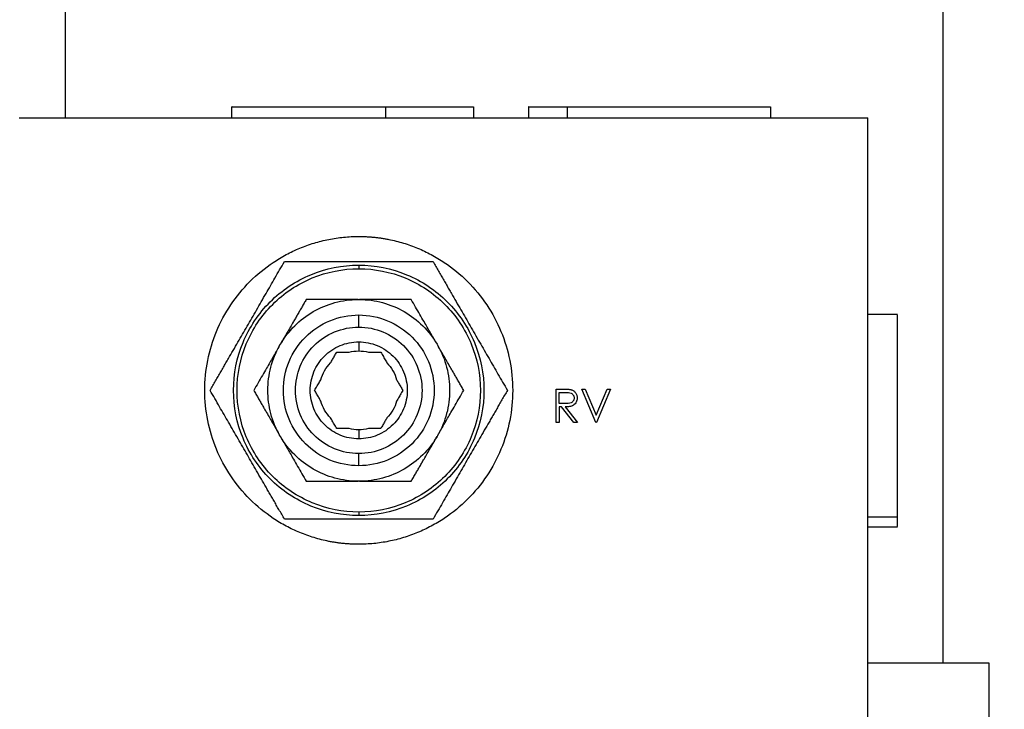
# Model space of a CAD drawing. Header units: inches. Extents: x 3 to 150, y 3 to 116.
# Tile 35 of 57: x 79.48 to 83.54, y 70.12 to 72.97. Entities that reach past the tile are written whole.
import ezdxf

# ---------------------------------------------------------------- set-up
doc = ezdxf.new("R2010")
doc.units = ezdxf.units.IN
doc.header["$LTSCALE"] = 14
doc.header["$MEASUREMENT"] = 0
doc.layers.add('DIMENSIONS', color=140, linetype='Continuous', lineweight=25)
doc.styles.add('SLDTEXTSTYLE0', font='TXT', dxfattribs={"width": 0.7})
doc.dimstyles.new('SLDDIMSTYLE1', dxfattribs={"dimtxt": 1.189453, "dimasz": 1.82, "dimexe": 0, "dimexo": 0.0625, "dimgap": 0.297363, "dimtad": 0, "dimtih": 1, "dimtoh": 1, "dimrnd": 1e-09, "dimzin": 12, "dimdsep": 46, "dimtxsty": 'SLDTEXTSTYLE0', "dimsah": 1, "dimcen": 0.09, "dimadec": 0, "dimazin": 3, "dimtfac": 1, "dimtofl": 0, "dimtmove": 0, "dimatfit": 3, "dimfxl": 0, "dimfrac": 2, "dimtolj": 1, "dimtzin": 12, "dimarcsym": 0})

# ---------------------------------------------------------------- blocks, each defined once
blk = doc.blocks.new('_D_5')
at = {"layer": 'DIMENSIONS'}
for p, q in [((78.1606, 67.7544), (78.1606, 86.8401)), ((95.4106, 67.7544), (95.4106, 86.8401)), ((78.1606, 85.0901), (83.2205, 85.0901)), ((84.8324, 85.0901), (84.433, 85.0901)), ((84.433, 85.0901), (84.433, 83.1997)), ((89.3565, 85.0901), (89.7559, 85.0901)), ((89.7559, 85.0901), (89.7559, 83.1997)), ((95.4106, 85.0901), (90.9685, 85.0901)), ((84.433, 83.1997), (84.8324, 83.1997)), ((89.7559, 83.1997), (89.3565, 83.1997))]:
    blk.add_line(p, q, dxfattribs=at)
for points in [[(78.1606, 85.0901), (79.9806, 84.8101), (79.9806, 85.3701)], [(95.4106, 85.0901), (93.5906, 85.3701), (93.5906, 84.8101)]]:
    blk.add_solid(points, dxfattribs=at)
at = {"layer": 'DIMENSIONS', "char_height": 1.16667, "attachment_point": 1, "style": 'SLDTEXTSTYLE0'}
for s, insert in [('17.25', (84.8324, 86.8603)), ('438.2', (84.8324, 84.7036))]:
    blk.add_mtext(s, dxfattribs=dict(at, insert=insert))
blk = doc.blocks.new('_D_6')
at = {"layer": 'DIMENSIONS'}
for p, q in [((76.2986, 73.3647), (76.2986, 93.4543)), ((95.4106, 67.7544), (95.4106, 93.4543)), ((76.2986, 91.7043), (81.8994, 91.7043)), ((83.5113, 91.7043), (83.1119, 91.7043)), ((83.1119, 91.7043), (83.1119, 89.8139)), ((88.0354, 91.7043), (88.4348, 91.7043)), ((88.4348, 91.7043), (88.4348, 89.8139)), ((95.4106, 91.7043), (89.6474, 91.7043)), ((83.1119, 89.8139), (83.5113, 89.8139)), ((88.4348, 89.8139), (88.0354, 89.8139))]:
    blk.add_line(p, q, dxfattribs=at)
for points in [[(76.2986, 91.7043), (78.1186, 91.4243), (78.1186, 91.9843)], [(95.4106, 91.7043), (93.5906, 91.9843), (93.5906, 91.4243)]]:
    blk.add_solid(points, dxfattribs=at)
at = {"layer": 'DIMENSIONS', "char_height": 1.16667, "attachment_point": 1, "style": 'SLDTEXTSTYLE0'}
for s, insert in [('19.11', (83.5113, 93.4745)), ('485.4', (83.5113, 91.3178))]:
    blk.add_mtext(s, dxfattribs=dict(at, insert=insert))

msp = doc.modelspace()

# ---------------------------------------------------------------- linework, layer by layer
for p, q in [((79.6631, 75.0328), (79.6631, 72.564)), ((83.2841, 70.314), (83.2841, 75.0328)), ((80.3486, 72.609), (80.3486, 72.564)), ((80.9855, 72.564), (80.9855, 72.609)), ((81.3486, 72.564), (81.3486, 72.609)), ((81.5736, 72.609), (81.5736, 72.564)), ((81.7341, 72.564), (81.7341, 72.609)), ((82.5736, 72.564), (82.5736, 72.609)), ((79.4736, 72.564), (82.9736, 72.564)), ((82.9736, 67.564), (82.9736, 72.564)), ((80.8736, 71.97), (80.8736, 71.969)), ((80.8736, 71.9555), (80.8736, 71.9409)), ((80.8707, 71.8139), (80.8765, 71.8139)), ((80.8736, 71.7), (80.8736, 71.75)), ((83.0956, 71.7515), (82.9736, 71.7515)), ((80.5474, 71.624), (80.5503, 71.6289)), ((80.8736, 71.639), (80.8736, 71.6015)), ((81.1969, 71.6289), (81.1998, 71.624)), ((81.6878, 71.4446), (81.7154, 71.4446)), ((81.6878, 71.3068), (81.6878, 71.4446)), ((81.7938, 71.4446), (81.8071, 71.4446)), ((81.8521, 71.3068), (81.7938, 71.4446)), ((81.8071, 71.4446), (81.853, 71.336)), ((81.853, 71.336), (81.8989, 71.4446)), ((81.9122, 71.4446), (81.8539, 71.3068)), ((81.8989, 71.4446), (81.9122, 71.4446)), ((81.7002, 71.3845), (81.7002, 71.4304)), ((81.7002, 71.4304), (81.726, 71.4304)), ((81.7254, 71.3843), (81.7002, 71.3845)), ((81.7002, 71.3704), (81.7002, 71.3068)), ((81.7102, 71.3704), (81.7002, 71.3704)), ((81.7608, 71.3068), (81.7102, 71.3704)), ((81.7255, 71.3704), (81.7761, 71.3068)), ((80.8736, 71.2765), (80.8736, 71.239)), ((81.7002, 71.3068), (81.6878, 71.3068)), ((81.7761, 71.3068), (81.7608, 71.3068)), ((81.8539, 71.3068), (81.8521, 71.3068)), ((80.5503, 71.249), (80.5474, 71.254)), ((81.1998, 71.254), (81.1969, 71.249)), ((80.8736, 71.128), (80.8736, 71.178)), ((80.8765, 71.064), (80.8707, 71.064)), ((80.8736, 70.937), (80.8736, 70.9225)), ((82.9736, 70.9169), (83.0956, 70.9169)), ((80.8736, 70.909), (80.8736, 70.908)), ((82.9736, 70.8765), (83.0956, 70.8765)), ((83.4736, 70.314), (82.9736, 70.314)), ((83.4736, 67.814), (83.4736, 70.314))]:
    msp.add_line(p, q)
for points, knots in [([(80.3509, 72.609), (80.3504, 72.609), (80.3484, 72.609), (80.3653, 72.609), (80.4006, 72.609), (80.4542, 72.609), (80.5227, 72.609), (80.6038, 72.609), (80.6943, 72.609), (80.7906, 72.609), (80.8895, 72.609), (80.9535, 72.609), (80.9855, 72.609)], [0, 0, 0, 0, 0.043818, 0.15006, 0.256303, 0.362545, 0.468788, 0.57503, 0.681273, 0.787515, 0.893758, 1, 1, 1, 1]), ([(80.9855, 72.609), (81.0165, 72.609), (81.0784, 72.609), (81.1611, 72.609), (81.232, 72.609), (81.2884, 72.609), (81.327, 72.609), (81.3473, 72.609), (81.3465, 72.609), (81.3463, 72.609)], [0, 0, 0, 0, 0.151801, 0.303602, 0.455403, 0.607204, 0.759005, 0.910806, 1, 1, 1, 1]), ([(81.5751, 72.609), (81.5746, 72.609), (81.5718, 72.609), (81.5853, 72.609), (81.6164, 72.609), (81.6659, 72.609), (81.7114, 72.609), (81.7341, 72.609)], [0, 0, 0, 0, 0.047388, 0.285541, 0.523694, 0.761847, 1, 1, 1, 1]), ([(81.7341, 72.609), (81.7594, 72.609), (81.81, 72.609), (81.8995, 72.609), (81.9948, 72.609), (82.0933, 72.609), (82.191, 72.609), (82.2842, 72.609), (82.3693, 72.609), (82.443, 72.609), (82.5027, 72.609), (82.5453, 72.609), (82.5702, 72.609), (82.5715, 72.609), (82.5721, 72.609)], [0, 0, 0, 0, 0.084738, 0.169477, 0.254215, 0.338954, 0.423692, 0.508431, 0.593169, 0.677908, 0.762646, 0.847384, 0.932123, 1, 1, 1, 1]), ([(80.8736, 70.804), (80.8684, 70.804), (80.858, 70.8041), (80.8424, 70.8047), (80.8269, 70.8056), (80.8113, 70.8069), (80.7959, 70.8087), (80.7804, 70.8108), (80.765, 70.8132), (80.7344, 70.8189), (80.689, 70.8303), (80.6302, 70.8514), (80.5738, 70.878), (80.5025, 70.9208), (80.4217, 70.9871), (80.3422, 71.0839), (80.2831, 71.1944), (80.2468, 71.3143), (80.2345, 71.439), (80.2468, 71.5636), (80.2831, 71.6835), (80.3422, 71.794), (80.4217, 71.8909), (80.5024, 71.9571), (80.5738, 71.9999), (80.6302, 72.0266), (80.6889, 72.0476), (80.7394, 72.0602), (80.7804, 72.0673), (80.8113, 72.0711), (80.8424, 72.0735), (80.8632, 72.0738), (80.8736, 72.074)], [0, 0, 0, 0, 0.007836, 0.015659, 0.023472, 0.031281, 0.039091, 0.046905, 0.054729, 0.062568, 0.093835, 0.125113, 0.15638, 0.187658, 0.250126, 0.312595, 0.375064, 0.437533, 0.500002, 0.562471, 0.62494, 0.687409, 0.749878, 0.812347, 0.843614, 0.874892, 0.906159, 0.937436, 0.953094, 0.968715, 0.984338, 1, 1, 1, 1]), ([(80.8736, 72.074), (80.8788, 72.0739), (80.8892, 72.0738), (80.9048, 72.0733), (80.9203, 72.0723), (80.9358, 72.071), (80.9513, 72.0693), (80.9667, 72.0672), (80.9821, 72.0647), (81.0128, 72.059), (81.0582, 72.0476), (81.117, 72.0266), (81.1734, 71.9999), (81.2447, 71.9571), (81.3255, 71.8909), (81.405, 71.794), (81.464, 71.6835), (81.5004, 71.5636), (81.5127, 71.439), (81.5004, 71.3143), (81.464, 71.1944), (81.405, 71.0839), (81.3255, 70.9871), (81.2447, 70.9208), (81.1734, 70.878), (81.117, 70.8514), (81.0582, 70.8303), (81.0077, 70.8177), (80.9668, 70.8106), (80.9359, 70.8068), (80.9048, 70.8044), (80.884, 70.8041), (80.8736, 70.804)], [0, 0, 0, 0, 0.007836, 0.015659, 0.023472, 0.031281, 0.039091, 0.046905, 0.054729, 0.062568, 0.093835, 0.125113, 0.15638, 0.187658, 0.250126, 0.312595, 0.375064, 0.437533, 0.500002, 0.562471, 0.62494, 0.687409, 0.749878, 0.812347, 0.843614, 0.874892, 0.906159, 0.937436, 0.953094, 0.968715, 0.984338, 1, 1, 1, 1]), ([(80.2604, 71.439), (80.2642, 71.4455), (80.2717, 71.4584), (80.2828, 71.4777), (80.2938, 71.4967), (80.3046, 71.5154), (80.3152, 71.5339), (80.3257, 71.5521), (80.3456, 71.5865), (80.3748, 71.637), (80.4135, 71.7041), (80.4523, 71.7712), (80.4842, 71.8266), (80.5096, 71.8705), (80.5283, 71.9029), (80.5475, 71.9362), (80.5605, 71.9586), (80.567, 71.97)], [0, 0, 0, 0, 0.037681, 0.074675, 0.110993, 0.146643, 0.181637, 0.215986, 0.249701, 0.376052, 0.499062, 0.62267, 0.74969, 0.809231, 0.870757, 0.934329, 1, 1, 1, 1]), ([(80.567, 71.97), (80.5745, 71.97), (80.5895, 71.97), (80.6118, 71.97), (80.6338, 71.97), (80.6555, 71.97), (80.6768, 71.97), (80.6979, 71.97), (80.7223, 71.97), (80.7501, 71.97), (80.7813, 71.97), (80.8123, 71.97), (80.843, 71.97), (80.8634, 71.97), (80.8736, 71.97)], [0, 0, 0, 0, 0.075499, 0.149621, 0.222384, 0.29381, 0.363918, 0.432732, 0.500274, 0.602466, 0.703433, 0.803276, 0.902096, 1, 1, 1, 1]), ([(80.8736, 71.97), (80.8799, 71.97), (80.8927, 71.97), (80.9118, 71.97), (80.931, 71.97), (80.9504, 71.97), (80.9698, 71.97), (80.9893, 71.97), (81.009, 71.97), (81.0343, 71.97), (81.0655, 71.97), (81.1029, 71.97), (81.1413, 71.97), (81.1671, 71.97), (81.1802, 71.97)], [0, 0, 0, 0, 0.061151, 0.122649, 0.18452, 0.246792, 0.309488, 0.372634, 0.436255, 0.500374, 0.619229, 0.742041, 0.868928, 1, 1, 1, 1]), ([(81.1802, 71.97), (81.1839, 71.9634), (81.1914, 71.9505), (81.2025, 71.9312), (81.2135, 71.9122), (81.2243, 71.8935), (81.235, 71.875), (81.2455, 71.8569), (81.2653, 71.8224), (81.2945, 71.7719), (81.3332, 71.7049), (81.372, 71.6377), (81.404, 71.5823), (81.4293, 71.5384), (81.448, 71.506), (81.4673, 71.4727), (81.4802, 71.4503), (81.4867, 71.439)], [0, 0, 0, 0, 0.037681, 0.074675, 0.110993, 0.146643, 0.181637, 0.215986, 0.249701, 0.376052, 0.499062, 0.62267, 0.74969, 0.809231, 0.870757, 0.934329, 1, 1, 1, 1]), ([(80.8736, 70.9225), (80.806, 70.9225), (80.7384, 70.9359), (80.6135, 70.9876), (80.5562, 71.0259), (80.4606, 71.1215), (80.4223, 71.1788), (80.3705, 71.3038), (80.3571, 71.3713), (80.3571, 71.5066), (80.3705, 71.5742), (80.4223, 71.6991), (80.4606, 71.7564), (80.5562, 71.852), (80.6135, 71.8903), (80.7384, 71.942), (80.806, 71.9555), (80.8736, 71.9555)], [0, 0, 0, 0, 0.125, 0.125, 0.25, 0.25, 0.375, 0.375, 0.5, 0.5, 0.625, 0.625, 0.75, 0.75, 0.875, 0.875, 1, 1, 1, 1]), ([(80.8736, 70.937), (80.8079, 70.937), (80.7422, 70.9501), (80.6208, 71.0004), (80.5651, 71.0376), (80.4722, 71.1305), (80.435, 71.1862), (80.3847, 71.3076), (80.3716, 71.3733), (80.3716, 71.5047), (80.3847, 71.5703), (80.435, 71.6917), (80.4722, 71.7474), (80.5651, 71.8403), (80.6208, 71.8775), (80.7422, 71.9278), (80.8079, 71.9409), (80.8736, 71.9409)], [0, 0, 0, 0, 0.125, 0.125, 0.25, 0.25, 0.375, 0.375, 0.5, 0.5, 0.625, 0.625, 0.75, 0.75, 0.875, 0.875, 1, 1, 1, 1]), ([(80.8736, 71.9555), (80.9412, 71.9555), (81.0088, 71.942), (81.1337, 71.8903), (81.191, 71.852), (81.2866, 71.7564), (81.3249, 71.6991), (81.3766, 71.5742), (81.3901, 71.5066), (81.3901, 71.3713), (81.3766, 71.3038), (81.3249, 71.1788), (81.2866, 71.1215), (81.191, 71.0259), (81.1337, 70.9876), (81.0088, 70.9359), (80.9412, 70.9225), (80.8736, 70.9225)], [0, 0, 0, 0, 0.125, 0.125, 0.25, 0.25, 0.375, 0.375, 0.5, 0.5, 0.625, 0.625, 0.75, 0.75, 0.875, 0.875, 1, 1, 1, 1]), ([(80.8736, 71.9409), (80.9393, 71.9409), (81.005, 71.9278), (81.1264, 71.8775), (81.1821, 71.8403), (81.275, 71.7474), (81.3122, 71.6917), (81.3625, 71.5703), (81.3755, 71.5047), (81.3755, 71.3733), (81.3625, 71.3076), (81.3122, 71.1862), (81.275, 71.1305), (81.1821, 71.0376), (81.1264, 71.0004), (81.005, 70.9501), (80.9393, 70.937), (80.8736, 70.937)], [0, 0, 0, 0, 0.125, 0.125, 0.25, 0.25, 0.375, 0.375, 0.5, 0.5, 0.625, 0.625, 0.75, 0.75, 0.875, 0.875, 1, 1, 1, 1]), ([(80.5503, 71.6289), (80.5666, 71.6567), (80.5866, 71.6824), (80.6323, 71.7279), (80.6582, 71.7476), (80.714, 71.7798), (80.744, 71.7923), (80.8063, 71.8093), (80.8385, 71.8137), (80.8707, 71.8139)], [0, 0, 0, 0, 0.25, 0.25, 0.5, 0.5, 0.75, 0.75, 1, 1, 1, 1]), ([(80.6571, 71.8139), (80.6541, 71.8087), (80.6481, 71.7984), (80.6392, 71.783), (80.6304, 71.7677), (80.6216, 71.7525), (80.6129, 71.7375), (80.6027, 71.7197), (80.5909, 71.6993), (80.5774, 71.6759), (80.5639, 71.6525), (80.5548, 71.6368), (80.5503, 71.6289)], [0, 0, 0, 0, 0.086453, 0.171386, 0.254985, 0.337453, 0.41901, 0.499898, 0.625193, 0.749253, 0.874925, 1, 1, 1, 1]), ([(80.8707, 71.8139), (80.8662, 71.8139), (80.8571, 71.8139), (80.8436, 71.8139), (80.83, 71.8139), (80.812, 71.814), (80.7895, 71.8139), (80.76, 71.8139), (80.7278, 71.8139), (80.6925, 71.8139), (80.669, 71.8139), (80.6571, 71.8139)], [0, 0, 0, 0, 0.062558, 0.125079, 0.187752, 0.250764, 0.374815, 0.500121, 0.662554, 0.828614, 1, 1, 1, 1]), ([(81.0901, 71.8139), (81.0841, 71.8139), (81.0721, 71.8139), (81.0543, 71.8139), (81.0367, 71.8139), (81.0192, 71.8139), (81.0018, 71.8139), (80.9813, 71.8139), (80.9577, 71.8139), (80.9307, 71.814), (80.9036, 71.8139), (80.8855, 71.8139), (80.8765, 71.8139)], [0, 0, 0, 0, 0.086453, 0.171386, 0.254985, 0.337453, 0.41901, 0.499898, 0.625193, 0.749253, 0.874925, 1, 1, 1, 1]), ([(80.8765, 71.8139), (80.9087, 71.8137), (80.9409, 71.8093), (81.0031, 71.7923), (81.0332, 71.7798), (81.089, 71.7476), (81.1148, 71.7279), (81.1606, 71.6824), (81.1806, 71.6567), (81.1969, 71.6289)], [0, 0, 0, 0, 0.25, 0.25, 0.5, 0.5, 0.75, 0.75, 1, 1, 1, 1]), ([(81.1969, 71.6289), (81.1946, 71.6329), (81.1901, 71.6407), (81.1833, 71.6524), (81.1765, 71.6642), (81.1675, 71.6798), (81.1563, 71.6993), (81.1416, 71.7248), (81.1254, 71.7527), (81.1078, 71.7832), (81.0961, 71.8036), (81.0901, 71.8139)], [0, 0, 0, 0, 0.062558, 0.125079, 0.187752, 0.250764, 0.374815, 0.500121, 0.662554, 0.828614, 1, 1, 1, 1]), ([(80.8736, 71.128), (80.8329, 71.128), (80.7922, 71.1361), (80.717, 71.1672), (80.6825, 71.1903), (80.6249, 71.2478), (80.6018, 71.2823), (80.5707, 71.3576), (80.5626, 71.3982), (80.5626, 71.4797), (80.5707, 71.5204), (80.6018, 71.5956), (80.6249, 71.6301), (80.6825, 71.6877), (80.717, 71.7107), (80.7922, 71.7419), (80.8329, 71.75), (80.8736, 71.75)], [0, 0, 0, 0, 0.125, 0.125, 0.25, 0.25, 0.375, 0.375, 0.5, 0.5, 0.625, 0.625, 0.75, 0.75, 0.875, 0.875, 1, 1, 1, 1]), ([(80.8736, 71.75), (80.9143, 71.75), (80.955, 71.7419), (81.0302, 71.7107), (81.0647, 71.6877), (81.1223, 71.6301), (81.1453, 71.5956), (81.1765, 71.5204), (81.1846, 71.4797), (81.1846, 71.3982), (81.1765, 71.3576), (81.1453, 71.2823), (81.1223, 71.2478), (81.0647, 71.1903), (81.0302, 71.1672), (80.955, 71.1361), (80.9143, 71.128), (80.8736, 71.128)], [0, 0, 0, 0, 0.125, 0.125, 0.25, 0.25, 0.375, 0.375, 0.5, 0.5, 0.625, 0.625, 0.75, 0.75, 0.875, 0.875, 1, 1, 1, 1]), ([(83.0956, 70.9169), (83.0956, 70.9304), (83.0956, 70.9574), (83.0956, 71.0157), (83.0956, 71.0843), (83.0956, 71.1621), (83.0956, 71.2456), (83.0956, 71.3318), (83.0956, 71.4173), (83.0956, 71.4988), (83.0956, 71.5732), (83.0956, 71.6376), (83.0956, 71.6898), (83.0956, 71.7269), (83.0956, 71.7485), (83.0956, 71.7496), (83.0956, 71.7501)], [0, 0, 0, 0, 0.072496, 0.144991, 0.217487, 0.289982, 0.362478, 0.434974, 0.507469, 0.579965, 0.652461, 0.724956, 0.797452, 0.869947, 0.942443, 1, 1, 1, 1]), ([(80.8736, 71.178), (80.8394, 71.178), (80.8053, 71.1848), (80.7421, 71.2109), (80.7132, 71.2302), (80.6649, 71.2786), (80.6455, 71.3075), (80.6194, 71.3706), (80.6126, 71.4048), (80.6126, 71.4731), (80.6194, 71.5073), (80.6455, 71.5704), (80.6649, 71.5994), (80.7132, 71.6477), (80.7421, 71.667), (80.8053, 71.6932), (80.8394, 71.7), (80.8736, 71.7)], [0, 0, 0, 0, 0.125, 0.125, 0.25, 0.25, 0.375, 0.375, 0.5, 0.5, 0.625, 0.625, 0.75, 0.75, 0.875, 0.875, 1, 1, 1, 1]), ([(80.8736, 71.7), (80.9078, 71.7), (80.9419, 71.6932), (81.005, 71.667), (81.034, 71.6477), (81.0823, 71.5994), (81.1016, 71.5704), (81.1278, 71.5073), (81.1346, 71.4731), (81.1346, 71.4048), (81.1278, 71.3706), (81.1016, 71.3075), (81.0823, 71.2786), (81.034, 71.2302), (81.005, 71.2109), (80.9419, 71.1848), (80.9078, 71.178), (80.8736, 71.178)], [0, 0, 0, 0, 0.125, 0.125, 0.25, 0.25, 0.375, 0.375, 0.5, 0.5, 0.625, 0.625, 0.75, 0.75, 0.875, 0.875, 1, 1, 1, 1]), ([(80.5474, 71.624), (80.5451, 71.62), (80.5406, 71.6122), (80.5338, 71.6005), (80.527, 71.5887), (80.518, 71.5731), (80.5068, 71.5536), (80.4921, 71.5281), (80.4759, 71.5002), (80.4583, 71.4697), (80.4466, 71.4493), (80.4406, 71.439)], [0, 0, 0, 0, 0.062558, 0.125079, 0.187752, 0.250764, 0.374815, 0.500121, 0.662554, 0.828614, 1, 1, 1, 1]), ([(80.5474, 71.254), (80.5315, 71.282), (80.5192, 71.3121), (80.5028, 71.3745), (80.4986, 71.4067), (80.4986, 71.4712), (80.5028, 71.5034), (80.5192, 71.5658), (80.5315, 71.5959), (80.5474, 71.624)], [0, 0, 0, 0, 0.25, 0.25, 0.5, 0.5, 0.75, 0.75, 1, 1, 1, 1]), ([(80.8736, 71.239), (80.8474, 71.239), (80.8212, 71.2442), (80.7729, 71.2642), (80.7507, 71.279), (80.7137, 71.316), (80.6988, 71.3382), (80.6788, 71.3866), (80.6736, 71.4128), (80.6736, 71.4651), (80.6788, 71.4913), (80.6988, 71.5397), (80.7137, 71.5619), (80.7507, 71.5989), (80.7729, 71.6137), (80.8212, 71.6338), (80.8474, 71.639), (80.8736, 71.639)], [0, 0, 0, 0, 0.125, 0.125, 0.25, 0.25, 0.375, 0.375, 0.5, 0.5, 0.625, 0.625, 0.75, 0.75, 0.875, 0.875, 1, 1, 1, 1]), ([(80.8736, 71.639), (80.8998, 71.639), (80.9259, 71.6338), (80.9743, 71.6137), (80.9965, 71.5989), (81.0335, 71.5619), (81.0483, 71.5397), (81.0684, 71.4913), (81.0736, 71.4651), (81.0736, 71.4128), (81.0684, 71.3866), (81.0483, 71.3382), (81.0335, 71.316), (80.9965, 71.279), (80.9743, 71.2642), (80.9259, 71.2442), (80.8998, 71.239), (80.8736, 71.239)], [0, 0, 0, 0, 0.125, 0.125, 0.25, 0.25, 0.375, 0.375, 0.5, 0.5, 0.625, 0.625, 0.75, 0.75, 0.875, 0.875, 1, 1, 1, 1]), ([(81.1998, 71.624), (81.2157, 71.5959), (81.228, 71.5658), (81.2444, 71.5034), (81.2486, 71.4712), (81.2486, 71.4067), (81.2444, 71.3745), (81.228, 71.3121), (81.2157, 71.282), (81.1998, 71.254)], [0, 0, 0, 0, 0.25, 0.25, 0.5, 0.5, 0.75, 0.75, 1, 1, 1, 1]), ([(81.3066, 71.439), (81.3036, 71.4442), (81.2976, 71.4545), (81.2887, 71.4699), (81.2799, 71.4852), (81.2711, 71.5004), (81.2624, 71.5154), (81.2522, 71.5332), (81.2404, 71.5536), (81.2269, 71.577), (81.2134, 71.6004), (81.2043, 71.6161), (81.1998, 71.624)], [0, 0, 0, 0, 0.0864526, 0.1713862, 0.2549851, 0.3374526, 0.4190104, 0.4998983, 0.6251931, 0.7492526, 0.8749247, 1, 1, 1, 1]), ([(80.7572, 71.5523), (80.7585, 71.5547), (80.7613, 71.5595), (80.7654, 71.5666), (80.7696, 71.5739), (80.7739, 71.5813), (80.7783, 71.5889), (80.7812, 71.5939), (80.7827, 71.5965)], [0, 0, 0, 0, 0.153482, 0.311913, 0.475553, 0.644641, 0.819392, 1, 1, 1, 1]), ([(80.7827, 71.5965), (80.7862, 71.5965), (80.7931, 71.5965), (80.8036, 71.5965), (80.8137, 71.5965), (80.8237, 71.5965), (80.8303, 71.5965), (80.8336, 71.5965)], [0, 0, 0, 0, 0.216022, 0.423664, 0.623272, 0.815238, 1, 1, 1, 1]), ([(80.9136, 71.5965), (80.9163, 71.5965), (80.9218, 71.5965), (80.93, 71.5965), (80.9385, 71.5965), (80.947, 71.5965), (80.9558, 71.5965), (80.9616, 71.5965), (80.9645, 71.5965)], [0, 0, 0, 0, 0.153482, 0.311913, 0.475553, 0.644641, 0.819392, 1, 1, 1, 1]), ([(80.9645, 71.5965), (80.9663, 71.5934), (80.9698, 71.5874), (80.975, 71.5784), (80.9801, 71.5695), (80.985, 71.5609), (80.9884, 71.5552), (80.99, 71.5523)], [0, 0, 0, 0, 0.216022, 0.423664, 0.623272, 0.815238, 1, 1, 1, 1]), ([(80.6917, 71.439), (80.6935, 71.442), (80.697, 71.448), (80.7022, 71.4571), (80.7073, 71.4659), (80.7122, 71.4745), (80.7156, 71.4803), (80.7172, 71.4831)], [0, 0, 0, 0, 0.2160223, 0.423664, 0.6232724, 0.815238, 1, 1, 1, 1]), ([(81.03, 71.4831), (81.0313, 71.4807), (81.0341, 71.476), (81.0382, 71.4688), (81.0424, 71.4615), (81.0467, 71.4541), (81.0511, 71.4465), (81.054, 71.4415), (81.0555, 71.439)], [0, 0, 0, 0, 0.153482, 0.311913, 0.475553, 0.644641, 0.819392, 1, 1, 1, 1]), ([(80.567, 70.908), (80.5633, 70.9145), (80.5558, 70.9274), (80.5447, 70.9467), (80.5337, 70.9657), (80.5229, 70.9844), (80.5122, 71.0029), (80.5017, 71.0211), (80.4818, 71.0555), (80.4527, 71.106), (80.414, 71.1731), (80.3752, 71.2402), (80.3432, 71.2956), (80.3179, 71.3395), (80.2991, 71.3719), (80.2799, 71.4052), (80.267, 71.4276), (80.2604, 71.439)], [0, 0, 0, 0, 0.037681, 0.074675, 0.110993, 0.146643, 0.181637, 0.215986, 0.249701, 0.376052, 0.499062, 0.62267, 0.74969, 0.809231, 0.870757, 0.934329, 1, 1, 1, 1]), ([(80.4406, 71.439), (80.4436, 71.4338), (80.4496, 71.4234), (80.4585, 71.408), (80.4673, 71.3927), (80.4761, 71.3775), (80.4847, 71.3625), (80.495, 71.3447), (80.5068, 71.3243), (80.5203, 71.3009), (80.5338, 71.2775), (80.5429, 71.2618), (80.5474, 71.254)], [0, 0, 0, 0, 0.086453, 0.171386, 0.254985, 0.337453, 0.41901, 0.499898, 0.625193, 0.749253, 0.874925, 1, 1, 1, 1]), ([(80.7172, 71.3948), (80.7158, 71.3972), (80.7131, 71.402), (80.709, 71.4091), (80.7048, 71.4164), (80.7005, 71.4238), (80.6961, 71.4314), (80.6932, 71.4364), (80.6917, 71.439)], [0, 0, 0, 0, 0.153482, 0.311913, 0.475553, 0.644641, 0.819392, 1, 1, 1, 1]), ([(81.0555, 71.439), (81.0537, 71.4359), (81.0502, 71.4299), (81.045, 71.4209), (81.0399, 71.412), (81.0349, 71.4034), (81.0316, 71.3977), (81.03, 71.3948)], [0, 0, 0, 0, 0.216022, 0.423664, 0.623272, 0.815238, 1, 1, 1, 1]), ([(81.4867, 71.439), (81.483, 71.4324), (81.4755, 71.4195), (81.4644, 71.4002), (81.4534, 71.3812), (81.4426, 71.3625), (81.4319, 71.344), (81.4214, 71.3259), (81.4016, 71.2914), (81.3724, 71.2409), (81.3337, 71.1739), (81.2949, 71.1067), (81.2629, 71.0513), (81.2376, 71.0074), (81.2189, 70.975), (81.1996, 70.9417), (81.1867, 70.9193), (81.1802, 70.908)], [0, 0, 0, 0, 0.037681, 0.074675, 0.110993, 0.146643, 0.181637, 0.215986, 0.249701, 0.376052, 0.499062, 0.62267, 0.74969, 0.809231, 0.870757, 0.934329, 1, 1, 1, 1]), ([(81.1998, 71.254), (81.202, 71.2579), (81.2066, 71.2657), (81.2133, 71.2775), (81.2201, 71.2892), (81.2291, 71.3048), (81.2404, 71.3243), (81.2551, 71.3498), (81.2712, 71.3777), (81.2889, 71.4083), (81.3006, 71.4286), (81.3066, 71.439)], [0, 0, 0, 0, 0.062558, 0.125079, 0.187752, 0.250764, 0.374815, 0.500121, 0.662554, 0.828614, 1, 1, 1, 1]), ([(81.7154, 71.4446), (81.7182, 71.4445), (81.7234, 71.4445), (81.7316, 71.4443), (81.7392, 71.4439), (81.7443, 71.443), (81.7466, 71.4427)], [0, 0, 0, 0, 0.2692331, 0.5000948, 0.7811978, 1, 1, 1, 1]), ([(81.7466, 71.4427), (81.7478, 71.4424), (81.75, 71.4418), (81.7538, 71.4404), (81.7599, 71.4373), (81.7659, 71.432), (81.7704, 71.4253), (81.7728, 71.4197), (81.7742, 71.4138), (81.7743, 71.4097), (81.7744, 71.4077)], [0, 0, 0, 0, 0.076109, 0.143064, 0.250325, 0.499595, 0.623826, 0.749745, 0.874854, 1, 1, 1, 1]), ([(81.762, 71.4077), (81.7619, 71.4057), (81.7617, 71.4036), (81.7606, 71.3997), (81.7598, 71.3978), (81.7565, 71.3925), (81.7533, 71.3897), (81.7459, 71.3861), (81.7418, 71.3853), (81.7336, 71.3844), (81.7295, 71.3843), (81.7254, 71.3843)], [0, 0, 0, 0, 0.125, 0.125, 0.25, 0.25, 0.5, 0.5, 0.75, 0.75, 1, 1, 1, 1]), ([(81.7744, 71.4077), (81.7743, 71.4062), (81.7742, 71.4033), (81.7734, 71.3976), (81.771, 71.3906), (81.7661, 71.3833), (81.7593, 71.3776), (81.7514, 71.3737), (81.7432, 71.3717), (81.7345, 71.3706), (81.7287, 71.3704), (81.7255, 71.3704)], [0, 0, 0, 0, 0.0625968, 0.1251433, 0.2500966, 0.3744701, 0.4998869, 0.6248267, 0.7498233, 0.8629066, 1, 1, 1, 1]), ([(81.726, 71.4304), (81.73, 71.4304), (81.7341, 71.4303), (81.7421, 71.4295), (81.7461, 71.4289), (81.7534, 71.4253), (81.7565, 71.4225), (81.7597, 71.4175), (81.7606, 71.4156), (81.7617, 71.4118), (81.7619, 71.4097), (81.762, 71.4077)], [0, 0, 0, 0, 0.25, 0.25, 0.5, 0.5, 0.75, 0.75, 0.875, 0.875, 1, 1, 1, 1]), ([(80.7827, 71.2815), (80.7809, 71.2845), (80.7774, 71.2905), (80.7722, 71.2996), (80.7671, 71.3084), (80.7621, 71.317), (80.7588, 71.3228), (80.7572, 71.3256)], [0, 0, 0, 0, 0.2160223, 0.423664, 0.6232724, 0.815238, 1, 1, 1, 1]), ([(80.99, 71.3256), (80.9886, 71.3232), (80.9859, 71.3185), (80.9818, 71.3113), (80.9776, 71.304), (80.9733, 71.2966), (80.9689, 71.289), (80.966, 71.284), (80.9645, 71.2815)], [0, 0, 0, 0, 0.153482, 0.311913, 0.475553, 0.644641, 0.819392, 1, 1, 1, 1]), ([(80.8336, 71.2815), (80.8309, 71.2815), (80.8254, 71.2815), (80.8171, 71.2815), (80.8087, 71.2815), (80.8002, 71.2815), (80.7914, 71.2815), (80.7856, 71.2815), (80.7827, 71.2815)], [0, 0, 0, 0, 0.153482, 0.311913, 0.475553, 0.644641, 0.819392, 1, 1, 1, 1]), ([(80.9645, 71.2815), (80.961, 71.2815), (80.9541, 71.2815), (80.9436, 71.2815), (80.9334, 71.2815), (80.9235, 71.2815), (80.9168, 71.2815), (80.9136, 71.2815)], [0, 0, 0, 0, 0.216022, 0.423664, 0.623272, 0.815238, 1, 1, 1, 1]), ([(80.8707, 71.064), (80.8385, 71.0642), (80.8063, 71.0686), (80.744, 71.0856), (80.714, 71.0981), (80.6582, 71.1303), (80.6323, 71.1501), (80.5866, 71.1955), (80.5666, 71.2212), (80.5503, 71.249)], [0, 0, 0, 0, 0.25, 0.25, 0.5, 0.5, 0.75, 0.75, 1, 1, 1, 1]), ([(80.5503, 71.249), (80.5525, 71.2451), (80.5571, 71.2372), (80.5638, 71.2255), (80.5706, 71.2137), (80.5796, 71.1981), (80.5909, 71.1787), (80.6056, 71.1531), (80.6217, 71.1252), (80.6394, 71.0947), (80.6511, 71.0743), (80.6571, 71.064)], [0, 0, 0, 0, 0.062558, 0.125079, 0.187752, 0.250764, 0.374815, 0.500121, 0.662554, 0.828614, 1, 1, 1, 1]), ([(81.1969, 71.249), (81.1806, 71.2212), (81.1606, 71.1955), (81.1148, 71.1501), (81.089, 71.1303), (81.0332, 71.0981), (81.0031, 71.0856), (80.9409, 71.0686), (80.9087, 71.0642), (80.8765, 71.064)], [0, 0, 0, 0, 0.25, 0.25, 0.5, 0.5, 0.75, 0.75, 1, 1, 1, 1]), ([(81.0901, 71.064), (81.0931, 71.0692), (81.0991, 71.0795), (81.108, 71.095), (81.1168, 71.1102), (81.1255, 71.1254), (81.1342, 71.1404), (81.1445, 71.1582), (81.1563, 71.1787), (81.1698, 71.202), (81.1833, 71.2254), (81.1924, 71.2411), (81.1969, 71.249)], [0, 0, 0, 0, 0.086453, 0.171386, 0.254985, 0.337453, 0.41901, 0.499898, 0.625193, 0.749253, 0.874925, 1, 1, 1, 1]), ([(80.6571, 71.064), (80.6631, 71.064), (80.675, 71.064), (80.6929, 71.064), (80.7105, 71.064), (80.728, 71.064), (80.7454, 71.064), (80.7659, 71.064), (80.7895, 71.064), (80.8165, 71.064), (80.8435, 71.064), (80.8617, 71.064), (80.8707, 71.064)], [0, 0, 0, 0, 0.086453, 0.171386, 0.254985, 0.337453, 0.41901, 0.499898, 0.625193, 0.749253, 0.874925, 1, 1, 1, 1]), ([(80.8765, 71.064), (80.881, 71.064), (80.89, 71.064), (80.9036, 71.064), (80.9172, 71.064), (80.9352, 71.064), (80.9577, 71.064), (80.9871, 71.064), (81.0194, 71.064), (81.0546, 71.064), (81.0781, 71.064), (81.0901, 71.064)], [0, 0, 0, 0, 0.062558, 0.125079, 0.187752, 0.250764, 0.374815, 0.500121, 0.662554, 0.828614, 1, 1, 1, 1]), ([(83.0956, 70.8778), (83.0956, 70.8774), (83.0956, 70.8749), (83.0956, 70.8861), (83.0956, 70.9066), (83.0956, 70.9169)], [0, 0, 0, 0, 0.093408, 0.546704, 1, 1, 1, 1]), ([(80.8736, 70.908), (80.8672, 70.908), (80.8545, 70.908), (80.8354, 70.908), (80.8161, 70.908), (80.7968, 70.908), (80.7774, 70.908), (80.7578, 70.908), (80.7382, 70.908), (80.7129, 70.908), (80.6817, 70.908), (80.6443, 70.908), (80.6059, 70.908), (80.5801, 70.908), (80.567, 70.908)], [0, 0, 0, 0, 0.061151, 0.122649, 0.18452, 0.246792, 0.309488, 0.372634, 0.436255, 0.500374, 0.619229, 0.742041, 0.868928, 1, 1, 1, 1]), ([(81.1802, 70.908), (81.1726, 70.908), (81.1577, 70.908), (81.1354, 70.908), (81.1134, 70.908), (81.0917, 70.908), (81.0703, 70.908), (81.0493, 70.908), (81.0249, 70.908), (80.9971, 70.908), (80.9659, 70.908), (80.9349, 70.908), (80.9042, 70.908), (80.8837, 70.908), (80.8736, 70.908)], [0, 0, 0, 0, 0.075499, 0.149621, 0.222384, 0.29381, 0.363918, 0.432732, 0.500274, 0.602466, 0.703433, 0.803276, 0.902096, 1, 1, 1, 1])]:
    msp.add_open_spline(points, degree=3, knots=knots)
for points in [[(80.8336, 71.5965), (80.8466, 71.5998), (80.8601, 71.6015), (80.8736, 71.6015)], [(80.8736, 71.6015), (80.8871, 71.6015), (80.9005, 71.5998), (80.9136, 71.5965)], [(80.7172, 71.4831), (80.7245, 71.509), (80.7384, 71.5331), (80.7572, 71.5523)], [(80.99, 71.5523), (81.0088, 71.5331), (81.0227, 71.509), (81.03, 71.4831)], [(80.7572, 71.3256), (80.7384, 71.3449), (80.7245, 71.3689), (80.7172, 71.3948)], [(81.03, 71.3948), (81.0227, 71.3689), (81.0088, 71.3449), (80.99, 71.3256)], [(80.8736, 71.2765), (80.8601, 71.2765), (80.8466, 71.2781), (80.8336, 71.2815)], [(80.9136, 71.2815), (80.9005, 71.2781), (80.8871, 71.2765), (80.8736, 71.2765)]]:
    msp.add_open_spline(points, degree=3)

# ---------------------------------------------------------------- dimensions: what is measured, and where the dimension line sits
at = {"layer": 'DIMENSIONS'}
for base, p1, p2, picture, middle in [((76.2986, 91.7043), (95.4106, 67.0544), (76.2986, 72.6647), '_D_6', (85.7734, 91.7043)), ((95.4106, 85.0901), (78.1606, 67.0544), (95.4106, 67.0544), '_D_5', (87.0945, 85.0901))]:
    dim = msp.add_linear_dim(base=base, p1=p1, p2=p2, dimstyle='SLDDIMSTYLE1', dxfattribs=at)
    dim.commit()
    dim.dimension.update_dxf_attribs({"geometry": picture, "text_midpoint": middle, "dimtype": 160})

doc.saveas('drawing.dxf')
